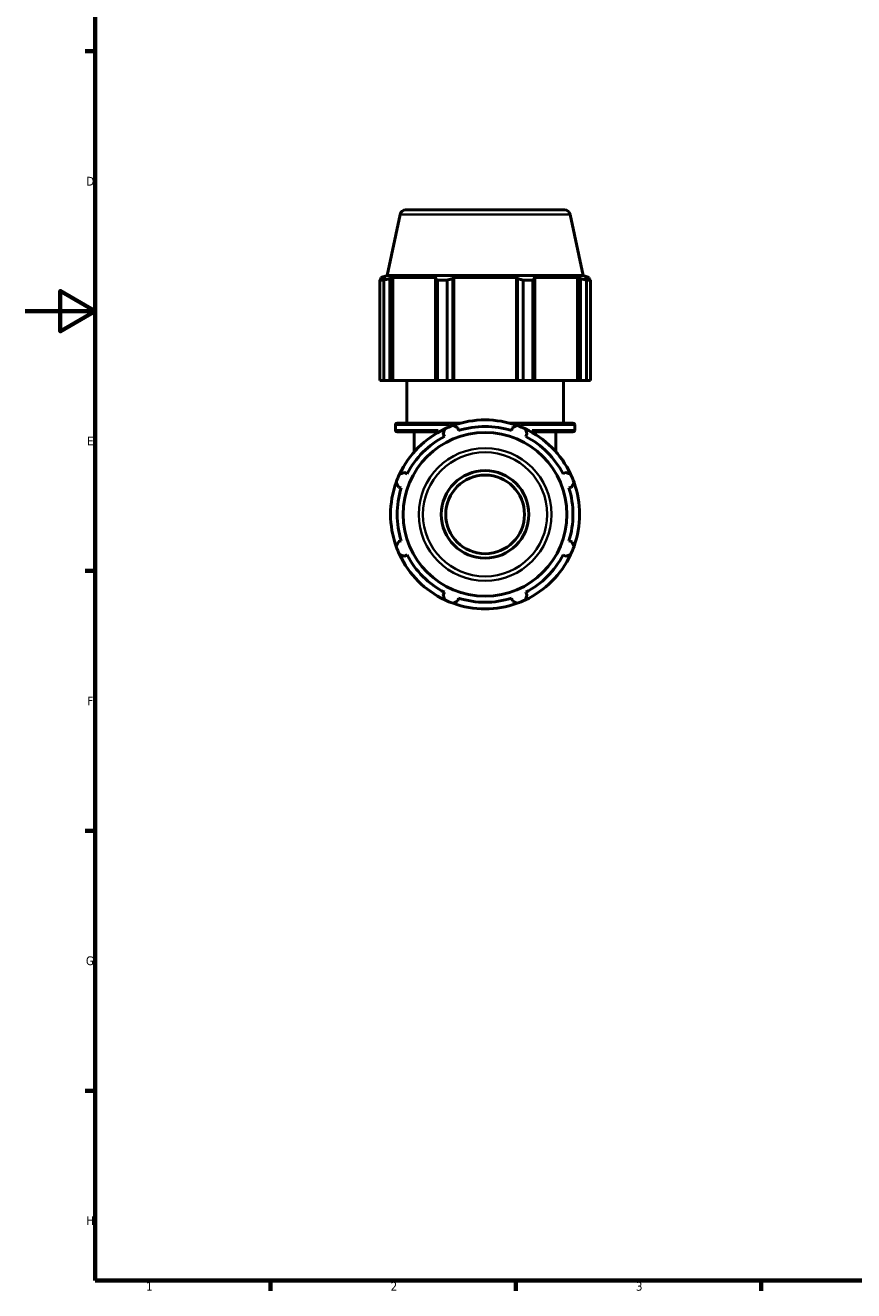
# Model space of a CAD drawing. Header units: millimetres. Extents: x 0 to 908, y 0 to 743.
# Tile 1 of 6: x 0 to 237, y 17 to 379. Entities that reach past the tile are written whole.
import ezdxf

# ---------------------------------------------------------------- set-up
doc = ezdxf.new("R2010")
doc.units = ezdxf.units.MM
for name, color, linetype, lineweight in [('Border (ISO)', 7, 'Continuous', 70), ('Visible (ISO)', 7, 'Continuous', 50), ('Visible Narrow (ISO)', 7, 'Continuous', 35)]:
    doc.layers.add(name, color=color, linetype=linetype, lineweight=lineweight)
doc.styles.add('Note Text (ISO)', font='tahoma.ttf')

# ---------------------------------------------------------------- blocks, each defined once
blk = doc.blocks.new('Borders Default Border')
at = {"layer": 'Border (ISO)'}
for p, q in [((20, 371.25), (17.1, 371.25)), ((20, 222.75), (17.1, 222.75)), ((20, 148.5), (17.1, 148.5)), ((20, 74.25), (17.1, 74.25)), ((70.08, 20), (70.08, 17.1)), ((140.17, 20), (140.17, 17.1)), ((210.25, 20), (210.25, 17.1))]:
    blk.add_line(p, q, dxfattribs=at)
at = {"layer": 'Border (ISO)', "flags": 128}
for points in [[(20, 20), (20, 574), (821, 574), (821, 20), (20, 20)], [(0, 297), (20, 297), (10, 302.77), (10, 291.23), (20, 297)]]:
    blk.add_lwpolyline(points, dxfattribs=at)
at = {"layer": 'Border (ISO)', "color": 232, "true_color": 0xca0064, "char_height": 2.5, "attachment_point": 7, "style": 'Note Text (ISO)'}
for s, insert in [('D', (17.43, 332.88)), ('E', (17.64, 258.63)), ('F', (17.7, 184.38)), ('G', (17.31, 110.08)), ('H', (17.44, 35.88)), ('1', (34.48, 17.1)), ('2', (104.37, 17.1)), ('3', (174.43, 17.05))]:
    blk.add_mtext(s, dxfattribs=dict(at, insert=insert))

msp = doc.modelspace()

# ---------------------------------------------------------------- linework, layer by layer
at = {"layer": 'Visible (ISO)'}
for p, q in [((108.636, 325.927), (154.045, 325.927)), ((107.071, 324.66), (103.355, 307.177)), ((155.61, 324.66), (159.326, 307.177)), ((102.388, 305.873), (101.231, 305.873)), ((101.231, 277.177), (101.231, 305.873)), ((103.355, 307.177), (101.581, 306.601)), ((102.958, 306.601), (101.581, 306.601)), ((101.581, 306.054), (101.581, 306.601)), ((102.958, 306.601), (102.042, 306.289)), ((102.388, 305.873), (102.388, 277.177)), ((159.326, 307.177), (103.355, 307.177)), ((104.092, 306.289), (104.943, 306.601)), ((104.092, 277.177), (104.092, 306.289)), ((104.943, 277.177), (104.943, 306.601)), ((117.599, 306.601), (104.943, 306.601)), ((117.599, 306.601), (117.156, 306.289)), ((117.156, 306.289), (117.156, 277.177)), ((120.505, 305.873), (117.712, 305.873)), ((117.712, 277.177), (117.712, 305.873)), ((120.505, 305.873), (120.505, 277.177)), ((122.103, 306.289), (122.392, 306.601)), ((122.103, 277.177), (122.103, 306.289)), ((122.392, 277.177), (122.392, 306.601)), ((140.29, 306.601), (122.392, 306.601)), ((140.29, 277.177), (140.29, 306.601)), ((140.29, 306.601), (140.578, 306.289)), ((140.578, 306.289), (140.578, 277.177)), ((144.97, 305.873), (142.176, 305.873)), ((142.176, 277.177), (142.176, 305.873)), ((144.97, 305.873), (144.97, 277.177)), ((145.525, 306.289), (145.082, 306.601)), ((157.738, 306.601), (145.082, 306.601)), ((145.525, 277.177), (145.525, 306.289)), ((157.738, 277.177), (157.738, 306.601)), ((157.738, 306.601), (158.589, 306.289)), ((158.589, 306.289), (158.589, 277.177)), ((159.326, 307.177), (161.101, 306.601)), ((160.639, 306.289), (159.723, 306.601)), ((161.101, 306.601), (159.723, 306.601)), ((161.45, 305.873), (160.293, 305.873)), ((160.293, 277.177), (160.293, 305.873)), ((161.101, 306.054), (161.101, 306.601)), ((161.45, 305.873), (161.45, 277.177)), ((102.388, 277.177), (101.231, 277.177)), ((102.388, 277.177), (104.092, 277.177)), ((104.943, 277.177), (104.092, 277.177)), ((104.943, 277.177), (117.156, 277.177)), ((108.941, 264.997), (108.941, 277.177)), ((117.156, 277.177), (117.712, 277.177)), ((120.505, 277.177), (117.712, 277.177)), ((120.505, 277.177), (122.103, 277.177)), ((122.392, 277.177), (122.103, 277.177)), ((122.392, 277.177), (140.29, 277.177)), ((140.578, 277.177), (140.29, 277.177)), ((140.578, 277.177), (142.176, 277.177)), ((144.97, 277.177), (142.176, 277.177)), ((144.97, 277.177), (145.525, 277.177)), ((145.525, 277.177), (157.738, 277.177)), ((153.741, 264.997), (153.741, 277.177)), ((158.589, 277.177), (157.738, 277.177)), ((158.589, 277.177), (160.293, 277.177)), ((161.45, 277.177), (160.293, 277.177)), ((105.741, 262.997), (105.741, 264.497)), ((106.241, 264.997), (124.315, 264.997)), ((138.366, 264.997), (156.441, 264.997)), ((156.941, 262.997), (156.941, 264.497)), ((118.17, 262.497), (106.241, 262.497)), ((111.091, 256.786), (111.091, 262.497)), ((119.372, 261.919), (119.746, 261.2)), ((123.79, 262.875), (123.546, 263.648)), ((139.135, 263.648), (138.891, 262.875)), ((142.935, 261.2), (143.309, 261.919)), ((156.441, 262.497), (144.511, 262.497)), ((151.591, 256.786), (151.591, 262.497)), ((109.068, 250.522), (108.349, 250.896)), ((154.332, 250.896), (153.613, 250.522)), ((106.62, 246.722), (107.393, 246.478)), ((155.288, 246.478), (156.061, 246.722)), ((107.393, 231.377), (106.62, 231.133)), ((156.061, 231.133), (155.288, 231.377)), ((108.349, 226.959), (109.068, 227.333)), ((153.613, 227.333), (154.332, 226.959)), ((119.746, 216.655), (119.372, 215.936)), ((123.546, 214.207), (123.79, 214.98)), ((138.891, 214.98), (139.135, 214.207)), ((143.309, 215.936), (142.935, 216.655))]:
    msp.add_line(p, q, dxfattribs=at)
for radius in [23.392, 12.5, 11.25]:
    msp.add_circle((131.341, 238.927), radius, dxfattribs=at)
for centre, radius, start, end in [((108.636, 324.327), 1.6, 90, 168), ((154.045, 324.327), 1.6, 12, 90), ((106.241, 264.497), 0.5, 90, 180), ((131.341, 238.927), 27, 109.79198, 115.20802), ((131.341, 238.927), 27, 70.20802, 109.79198), ((131.341, 238.927), 25.11, 72.5, 107.5), ((131.341, 238.927), 27, 64.79198, 70.20802), ((156.441, 264.497), 0.5, 0, 90), ((106.241, 262.997), 0.5, 180, 270), ((131.341, 238.927), 27, 115.20802, 154.79198), ((131.341, 238.927), 25.11, 117.5, 152.5), ((131.341, 238.927), 27, 25.20802, 64.79198), ((131.341, 238.927), 25.11, 27.5, 62.5), ((156.441, 262.997), 0.5, 270, 0), ((131.341, 238.927), 27, 154.79198, 160.20802), ((131.341, 238.927), 27, 19.79198, 25.20802), ((131.341, 238.927), 27, 160.20802, 199.79198), ((131.341, 238.927), 25.11, 162.5, 197.5), ((131.341, 238.927), 25.11, 342.5, 17.5), ((131.341, 238.927), 27, 340.20802, 19.79198), ((131.341, 238.927), 27, 199.79198, 205.20802), ((131.341, 238.927), 27, 334.79198, 340.20802), ((131.341, 238.927), 27, 205.20802, 244.79198), ((131.341, 238.927), 25.11, 207.5, 242.5), ((131.341, 238.927), 27, 295.20802, 334.79198), ((131.341, 238.927), 25.11, 297.5, 332.5), ((131.341, 238.927), 27, 244.79198, 250.20802), ((131.341, 238.927), 27, 250.20802, 289.79198), ((131.341, 238.927), 25.11, 252.5, 287.5), ((131.341, 238.927), 27, 289.79198, 295.20802)]:
    msp.add_arc(centre, radius, start, end, dxfattribs=at)
for points, weights in [([(101.231, 305.873), (101.645, 306.089), (102.042, 306.289)], [1, 1.00141557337, 1.00201451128]), ([(104.092, 306.289), (103.257, 306.089), (102.388, 305.873)], [1.00201451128, 1.00141557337, 1]), ([(117.712, 305.873), (117.428, 306.089), (117.156, 306.289)], [1, 1.00141557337, 1.00201451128]), ([(122.103, 306.289), (121.32, 306.089), (120.505, 305.873)], [1.00201451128, 1.00141557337, 1]), ([(142.176, 305.873), (141.361, 306.089), (140.578, 306.289)], [1, 1.00141557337, 1.00201451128]), ([(145.525, 306.289), (145.253, 306.089), (144.97, 305.873)], [1.00201451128, 1.00141557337, 1]), ([(160.293, 305.873), (159.424, 306.089), (158.589, 306.289)], [1, 1.00141557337, 1.00201451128]), ([(160.639, 306.289), (161.036, 306.089), (161.45, 305.873)], [1.00201451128, 1.00141557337, 1]), ([(122.198, 264.332), (122.886, 263.983), (123.546, 263.648)], [1, 1.00152435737, 1.00223222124]), ([(139.135, 263.648), (139.795, 263.983), (140.483, 264.332)], [1.00223222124, 1.00152435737, 1]), ([(119.372, 261.919), (119.602, 262.623), (119.841, 263.356)], [1.00223222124, 1.00152435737, 1]), ([(142.84, 263.356), (143.079, 262.623), (143.309, 261.919)], [1, 1.00152435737, 1.00223222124]), ([(106.912, 250.427), (107.645, 250.666), (108.349, 250.896)], [1, 1.00152435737, 1.00223222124]), ([(154.332, 250.896), (155.036, 250.666), (155.769, 250.427)], [1.00223222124, 1.00152435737, 1]), ([(106.62, 246.722), (106.285, 247.382), (105.935, 248.07)], [1.00223222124, 1.00152435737, 1]), ([(156.746, 248.07), (156.396, 247.382), (156.061, 246.722)], [1, 1.00152435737, 1.00223222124]), ([(105.935, 229.785), (106.285, 230.473), (106.62, 231.133)], [1, 1.00152435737, 1.00223222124]), ([(156.061, 231.133), (156.396, 230.473), (156.746, 229.785)], [1.00223222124, 1.00152435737, 1]), ([(108.349, 226.959), (107.645, 227.189), (106.912, 227.428)], [1.00223222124, 1.00152435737, 1]), ([(155.769, 227.428), (155.036, 227.189), (154.332, 226.959)], [1, 1.00152435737, 1.00223222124]), ([(119.841, 214.499), (119.602, 215.232), (119.372, 215.936)], [1, 1.00152435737, 1.00223222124]), ([(123.546, 214.207), (122.886, 213.872), (122.198, 213.522)], [1.00223222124, 1.00152435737, 1]), ([(140.483, 213.522), (139.795, 213.872), (139.135, 214.207)], [1, 1.00152435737, 1.00223222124]), ([(143.309, 215.936), (143.079, 215.232), (142.84, 214.499)], [1.00223222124, 1.00152435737, 1])]:
    msp.add_rational_spline(points, weights, degree=2, dxfattribs=at)
at = {"layer": 'Visible Narrow (ISO)'}
for p, q in [((155.311, 324.66), (107.37, 324.66)), ((121.212, 264.497), (105.789, 264.497)), ((156.892, 264.497), (141.469, 264.497)), ((105.777, 262.997), (117.92, 262.997)), ((144.761, 262.997), (156.904, 262.997))]:
    msp.add_line(p, q, dxfattribs=at)
for radius in [18.96, 17.738]:
    msp.add_circle((131.341, 238.927), radius, dxfattribs=at)

# ---------------------------------------------------------------- block references
msp.add_blockref('Borders Default Border', (0, 0))

doc.saveas('drawing.dxf')
